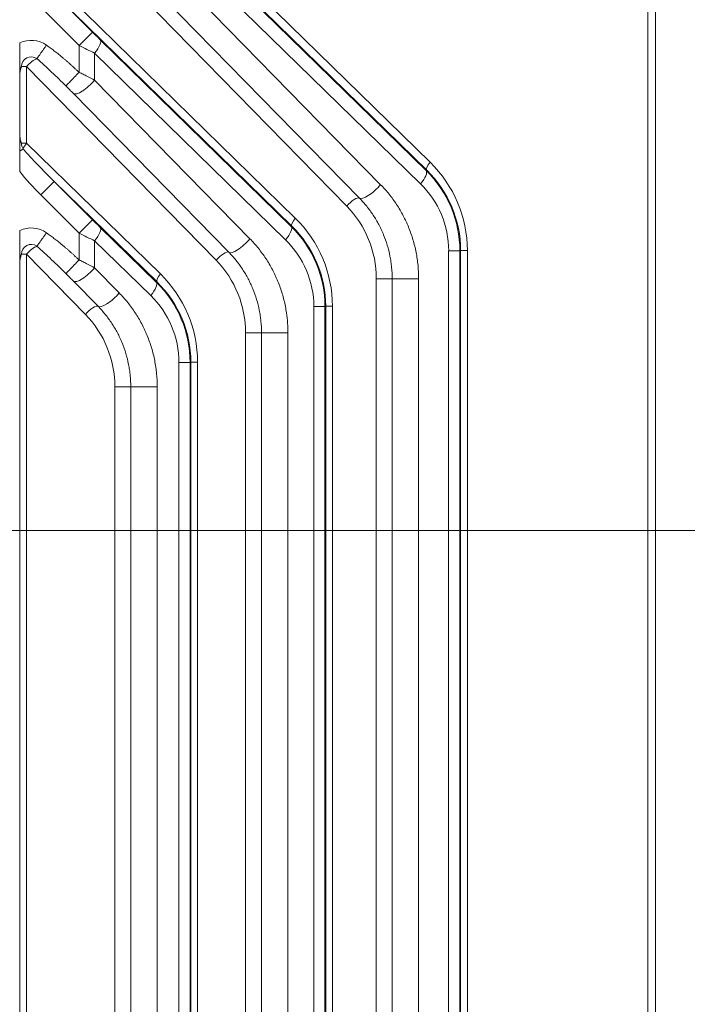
# Model space of a CAD drawing. Header units: millimetres. Extents: x 4 to 836, y 5 to 589.
# Tile 114 of 153: x 649 to 666, y 305 to 331. Entities that reach past the tile are written whole.
import ezdxf

# ---------------------------------------------------------------- set-up
doc = ezdxf.new("R2010")
doc.units = ezdxf.units.MM
doc.layers.add('1', color=7, linetype='Continuous', true_color=0xffffff)
doc.styles.add('ideas_simplex', font='simplex.shx')
doc.dimstyles.get("Standard").update_dxf_attribs({"dimtxt": 0.18, "dimasz": 0.18, "dimexe": 0.18, "dimexo": 0.0625, "dimgap": 0.09, "dimtad": 0, "dimtih": 1, "dimtoh": 1, "dimdec": 4, "dimzin": 0, "dimdsep": 46, "dimtxsty": 'Standard', "dimcen": 0.09, "dimadec": 0, "dimazin": 0, "dimtfac": 1, "dimtdec": 4, "dimtofl": 0, "dimtmove": 0, "dimatfit": 3, "dimfxl": 1, "dimtolj": 1, "dimtzin": 0, "dimarcsym": 0})

# ---------------------------------------------------------------- blocks, each defined once
blk = doc.blocks.new('_U8')
at = {"layer": '1', "color": 152, "lineweight": 13}
for p, q in [((693.603977, 317.597855), (616.177731, 317.597855)), ((666.128055, 256.097779), (616.177731, 256.097779))]:
    blk.add_line(p, q, dxfattribs=at)
at = {"layer": '1', "color": 27, "lineweight": 13}
blk.add_line((618.177731, 317.597855), (618.177731, 256.097779), dxfattribs=at)
at = {"layer": '1', "color": 87, "lineweight": 25}
for p, q in [((616.677731, 293.950317), (611.052731, 293.950317)), ((611.052731, 293.950317), (611.052731, 292.450317)), ((616.677731, 292.450317), (616.677731, 293.950317)), ((611.052731, 281.245317), (611.052731, 279.745317)), ((616.677731, 279.745317), (616.677731, 281.245317)), ((611.052731, 279.745317), (616.677731, 279.745317))]:
    blk.add_line(p, q, dxfattribs=at)
at = {"layer": '1', "color": 27, "lineweight": 18}
for points in [[(618.177731, 317.597855), (618.706712, 314.597857), (617.648751, 314.597853)], [(618.177731, 256.097779), (617.648751, 259.097777), (618.706712, 259.097781)]]:
    blk.add_solid(points, dxfattribs=at)
at = {"layer": '1', "color": 87, "linetype": 'Continuous', "lineweight": 25, "char_height": 3, "attachment_point": 7, "rotation": 90, "line_spacing_factor": 1.204819, "style": 'ideas_simplex'}
for s, insert in [('\\W1.2097;61,5', (609.211731, 281.192817)), ('\\W1.2097;2.42', (616.524231, 281.192817))]:
    blk.add_mtext(s, dxfattribs=dict(at, insert=insert))
blk = doc.blocks.new('_U14')
at = {"layer": '1', "color": 87, "lineweight": 25}
for p, q in [((659.001477, 397.718278), (657.501477, 397.718278)), ((657.501477, 397.718278), (657.501477, 392.093278)), ((671.706477, 397.718278), (670.206477, 397.718278)), ((671.706477, 392.093278), (671.706477, 397.718278)), ((657.501477, 392.093278), (659.001477, 392.093278)), ((670.206477, 392.093278), (671.706477, 392.093278))]:
    blk.add_line(p, q, dxfattribs=at)
at = {"layer": '1', "color": 152, "lineweight": 13}
for p, q in [((633.103977, 337.630815), (633.103977, 392.593278)), ((696.103977, 320.097855), (696.103977, 392.593278))]:
    blk.add_line(p, q, dxfattribs=at)
at = {"layer": '1', "color": 27, "lineweight": 13}
blk.add_line((633.103977, 390.593278), (696.103977, 390.593278), dxfattribs=at)
at = {"layer": '1', "color": 27, "lineweight": 18}
for points in [[(633.103977, 390.593278), (636.103975, 391.122259), (636.103979, 390.064297)], [(696.103977, 390.593278), (693.103979, 390.064297), (693.103975, 391.122259)]]:
    blk.add_solid(points, dxfattribs=at)
at = {"layer": '1', "color": 87, "linetype": 'Continuous', "lineweight": 25, "char_height": 3, "attachment_point": 7, "line_spacing_factor": 1.204819, "style": 'ideas_simplex'}
for s, insert in [('\\W1.0642;63', (661.942977, 399.853278)), ('\\W1.2097;2.48', (658.972977, 392.540778))]:
    blk.add_mtext(s, dxfattribs=dict(at, insert=insert))
blk = doc.blocks.new('_U15')
at = {"layer": '1', "color": 87, "lineweight": 25}
for p, q in [((675.222975, 378.974982), (673.722975, 378.974982)), ((673.722975, 378.974982), (673.722975, 373.349982)), ((681.987975, 378.974982), (680.487975, 378.974982)), ((681.987975, 373.349982), (681.987975, 378.974982)), ((673.722975, 373.349982), (675.222975, 373.349982)), ((680.487975, 373.349982), (681.987975, 373.349982))]:
    blk.add_line(p, q, dxfattribs=at)
at = {"layer": '1', "color": 152, "lineweight": 13}
for p, q in [((687.265142, 328.93669), (687.265142, 373.849982)), ((704.942812, 328.93669), (704.942812, 373.849982))]:
    blk.add_line(p, q, dxfattribs=at)
at = {"layer": '1', "color": 27, "lineweight": 13}
blk.add_line((704.942812, 371.849982), (672.065475, 371.849982), dxfattribs=at)
at = {"layer": '1', "color": 27, "lineweight": 18}
for points in [[(687.265142, 371.849982), (690.26514, 372.378963), (690.265144, 371.321001)], [(704.942812, 371.849982), (701.942814, 371.321001), (701.94281, 372.378963)]]:
    blk.add_solid(points, dxfattribs=at)
at = {"layer": '1', "color": 87, "linetype": 'Continuous', "lineweight": 25, "char_height": 3, "attachment_point": 7, "line_spacing_factor": 1.204819, "style": 'ideas_simplex'}
for s, insert in [('\\W1.2097;17,7', (672.224475, 381.109982)), ('\\W1.4583;.7', (675.194475, 373.797482))]:
    blk.add_mtext(s, dxfattribs=dict(at, insert=insert))

msp = doc.modelspace()

# ---------------------------------------------------------------- linework, layer by layer
at = {"layer": '1', "color": 143, "linetype": 'Continuous', "lineweight": 13}
for p, q in [((665.256, 264.538), (665.256, 348.658)), ((665.461, 348.658), (665.461, 264.538)), ((648.879, 337.715), (659.519, 327.312)), ((650.821, 335.493), (659.412, 327.093)), ((659.264, 326.74), (650.673, 335.139)), ((657.321, 326.154), (648.879, 334.784)), ((650.673, 334.429), (658.214, 326.721)), ((648.879, 332.766), (655.963, 325.839)), ((649.609, 331.753), (650.616, 330.746)), ((650.262, 330.393), (649.256, 331.4)), ((650.616, 330.746), (650.262, 330.393)), ((650.262, 329.684), (650.262, 330.393)), ((650.821, 330.543), (655.856, 325.62)), ((650.673, 330.19), (650.673, 329.479)), ((655.708, 325.267), (650.673, 330.19)), ((648.702, 328.045), (648.702, 329.605)), ((648.879, 329.834), (648.742, 329.834)), ((653.875, 324.727), (648.879, 329.834)), ((648.879, 329.834), (648.879, 327.816)), ((650.673, 329.479), (654.768, 325.293)), ((648.742, 327.816), (648.879, 327.816)), ((648.879, 327.816), (652.407, 324.367)), ((648.789, 327.666), (648.703, 327.606)), ((659.412, 327.093), (659.43, 327.1)), ((649.609, 326.803), (649.256, 326.45)), ((649.609, 326.803), (650.616, 325.797)), ((650.262, 325.443), (649.256, 326.45)), ((650.616, 325.797), (650.262, 325.443)), ((650.262, 324.735), (650.262, 325.443)), ((650.821, 325.593), (652.3, 324.147)), ((655.856, 325.62), (655.874, 325.627)), ((650.673, 325.24), (650.673, 324.529)), ((652.152, 323.794), (650.673, 325.24)), ((660.007, 324.978), (660.302, 324.978)), ((660.007, 288.218), (660.007, 324.978)), ((660.323, 324.987), (660.302, 324.978)), ((660.302, 324.978), (660.302, 288.218)), ((660.323, 324.987), (660.5, 324.987)), ((660.323, 288.209), (660.323, 324.987)), ((660.5, 324.987), (660.5, 288.209)), ((648.879, 324.885), (648.742, 324.885)), ((648.879, 324.885), (648.879, 288.311)), ((650.43, 323.299), (648.879, 324.885)), ((648.702, 288.54), (648.702, 324.656)), ((650.673, 324.529), (651.322, 323.866)), ((652.3, 324.147), (652.318, 324.155)), ((658.099, 324.241), (658.518, 324.241)), ((658.099, 288.955), (658.099, 324.241)), ((658.518, 324.241), (659.216, 324.241)), ((658.518, 288.955), (658.518, 324.241)), ((659.216, 324.241), (659.216, 288.955)), ((656.746, 323.505), (656.452, 323.505)), ((656.452, 289.691), (656.452, 323.505)), ((656.767, 323.514), (656.746, 323.505)), ((656.746, 323.505), (656.746, 289.691)), ((656.944, 323.514), (656.767, 323.514)), ((656.767, 289.682), (656.767, 323.514)), ((656.944, 323.514), (656.944, 289.682)), ((655.072, 322.814), (654.654, 322.814)), ((654.654, 290.382), (654.654, 322.814)), ((655.771, 322.814), (655.072, 322.814)), ((655.072, 290.382), (655.072, 322.814)), ((655.771, 322.814), (655.771, 290.382)), ((653.19, 322.032), (652.896, 322.032)), ((652.896, 291.164), (652.896, 322.032)), ((653.211, 322.041), (653.19, 322.032)), ((653.19, 322.032), (653.19, 291.164)), ((653.388, 322.041), (653.211, 322.041)), ((653.211, 291.155), (653.211, 322.041)), ((653.388, 322.041), (653.388, 291.155)), ((651.627, 321.386), (651.208, 321.386)), ((651.208, 291.809), (651.208, 321.386)), ((652.325, 321.386), (651.627, 321.386)), ((651.627, 291.809), (651.627, 321.386)), ((652.325, 321.386), (652.325, 291.809))]:
    msp.add_line(p, q, dxfattribs=at)
at = {"layer": '1', "color": 143, "linetype": 'Continuous', "lineweight": 18}
for p, q in [((659.43, 327.1), (649.609, 336.703)), ((657.656, 326.366), (650.115, 334.075)), ((655.874, 325.627), (649.609, 331.753)), ((654.21, 324.939), (650.115, 329.125)), ((652.318, 324.155), (649.609, 326.803)), ((650.764, 323.512), (650.115, 324.175))]:
    msp.add_line(p, q, dxfattribs=at)
at = {"layer": '1', "color": 143, "linetype": 'Continuous', "lineweight": 13}
for centre, radius, start, end in [((649.002, 329.834), 0.695, 54.7413, 115.9347), ((649.002, 329.834), 0.26, 54.7413, 180), ((649.002, 327.816), 0.26, 180, 215.0369), ((649.002, 324.885), 0.695, 54.7413, 115.9347), ((649.002, 324.885), 0.26, 54.7413, 180)]:
    msp.add_arc(centre, radius, start, end, dxfattribs=at)
for centre, major_axis, ratio, start_param, end_param in [((650.616, 330.771), (-0.5, 0.5), 0.024678, 1.595499, 2.018835), ((650.262, 330.418), (-1, 0.5), 0.019752, 1.580677, 2.004013), ((650.468, 330.19), (-0.35, -0.358), 0.30665, 1.862094, 3.104918), ((649.002, 329.834), (0.214, 0.21), 0.300518, 0.547032, 1.868851), ((650.468, 329.479), (-0.357, -0.35), 0.300518, 0.045374, 1.868851), ((649.002, 327.816), (0.21, 0.215), 0.30665, 1.862094, 2.59331), ((649.883, 326.955), (-1.756, 1.717), 0.122174, 1.022514, 1.534122), ((659.642, 327.312), (-0.21, -0.215), 0.30665, 5.003687, 6.246511), ((657.145, 324.963), (-3.286, -0.686), 0.982331, 2.939414, 3.724308), ((649.883, 326.955), (-1.865, 1.824), 0.30665, 1.208164, 1.534122), ((659.059, 326.74), (0.35, 0.358), 0.30665, 5.003687, 6.246511), ((657.261, 324.96), (-2.98, -0.616), 0.985341, 2.940616, 3.725509), ((657.268, 324.963), (-2.992, -0.627), 0.980533, 2.938914, 3.723808), ((657.466, 324.96), (-2.49, -0.52), 0.982331, 2.939414, 3.724308), ((658.008, 326.721), (0.357, 0.35), 0.300518, 3.186967, 5.010443), ((657.444, 326.154), (-0.214, -0.21), 0.300518, 3.186967, 5.010443), ((655.44, 324.257), (-0.501, 2.655), 0.983891, 4.523021, 5.307914), ((650.616, 325.821), (-0.5, 0.5), 0.024678, 1.595499, 2.018835), ((656.086, 325.839), (0.21, 0.215), 0.30665, 1.862094, 3.104918), ((653.589, 323.49), (-3.286, -0.686), 0.982331, 2.939414, 3.724308), ((650.262, 325.468), (-1, 0.5), 0.019752, 1.580677, 2.004013), ((650.468, 325.24), (-0.35, -0.358), 0.30665, 1.862094, 3.104918), ((655.503, 325.267), (-0.35, -0.358), 0.30665, 1.862094, 3.104918), ((653.705, 323.487), (-2.98, -0.616), 0.985341, 2.940616, 3.725509), ((653.712, 323.49), (-2.992, -0.627), 0.980533, 2.938914, 3.723808), ((654.562, 325.293), (-0.357, -0.35), 0.300518, 0.045374, 1.868851), ((653.91, 323.487), (-2.49, -0.52), 0.982331, 2.939414, 3.724308), ((649.002, 324.885), (0.214, 0.21), 0.300518, 0.547032, 1.868851), ((653.999, 324.727), (0.214, 0.21), 0.300518, 0.045374, 1.868851), ((651.994, 322.829), (-0.501, 2.655), 0.983891, 4.523021, 5.307914), ((650.468, 324.529), (0.357, 0.35), 0.300518, 3.186967, 5.010443), ((651.947, 323.794), (-0.35, -0.358), 0.30665, 1.862094, 3.104918), ((652.53, 324.367), (0.21, 0.215), 0.30665, 1.862094, 3.104918), ((650.149, 322.014), (-2.98, -0.616), 0.985341, 2.940616, 3.725509), ((650.156, 322.017), (-2.992, -0.627), 0.980533, 2.938914, 3.723808), ((650.033, 322.017), (-3.286, -0.686), 0.982331, 2.939414, 3.724308), ((651.117, 323.866), (-0.357, -0.35), 0.300518, 0.045374, 1.868851), ((650.354, 322.014), (-2.49, -0.52), 0.982331, 2.939414, 3.724308), ((650.553, 323.299), (0.214, 0.21), 0.300518, 0.045374, 1.868851), ((648.548, 321.402), (-0.501, 2.655), 0.983891, 4.523021, 5.307914)]:
    msp.add_ellipse(centre, major_axis=major_axis, ratio=ratio, start_param=start_param, end_param=end_param, dxfattribs=at)
at = {"layer": '1', "color": 143, "linetype": 'Continuous', "lineweight": 18}
for points, knots in [([(648.702, 329.605), (648.703, 329.622), (648.703, 329.639), (648.703, 329.672), (648.704, 329.689), (648.704, 329.723), (648.705, 329.741), (648.705, 329.768), (648.705, 329.777), (648.705, 329.795), (648.705, 329.805), (648.705, 329.834), (648.705, 329.853), (648.705, 329.881), (648.705, 329.89), (648.705, 329.909), (648.705, 329.918), (648.704, 329.945), (648.704, 329.962), (648.703, 329.996), (648.703, 330.013), (648.702, 330.064), (648.702, 330.097), (648.701, 330.149), (648.701, 330.166), (648.7, 330.201), (648.699, 330.254), (648.699, 330.309), (648.699, 330.364), (648.698, 330.383), (648.698, 330.421), (648.698, 330.44), (648.698, 330.459)], [0, 0, 0, 0, 0.0625, 0.0625, 0.125, 0.125, 0.1875, 0.1875, 0.21875, 0.21875, 0.25, 0.25, 0.3125, 0.3125, 0.34375, 0.34375, 0.375, 0.375, 0.4375, 0.4375, 0.5, 0.5, 0.625, 0.625, 0.6875, 0.6875, 0.75, 0.875, 0.875, 0.9375, 0.9375, 1, 1, 1, 1]), ([(649.917, 329.325), (649.793, 329.449), (649.667, 329.571), (649.412, 329.812), (649.283, 329.93), (649.152, 330.047)], [0, 0, 0, 0, 0.5, 0.5, 1, 1, 1, 1]), ([(648.742, 329.834), (648.74, 329.83), (648.738, 329.825), (648.735, 329.816), (648.73, 329.803), (648.726, 329.789), (648.719, 329.761), (648.715, 329.742), (648.706, 329.685), (648.703, 329.646), (648.702, 329.605)], [0, 0, 0, 0, 0.0625, 0.0625, 0.125, 0.25, 0.25, 0.5, 0.5, 1, 1, 1, 1]), ([(650.115, 329.125), (650.083, 329.158), (650.05, 329.191), (649.984, 329.258), (649.951, 329.292), (649.917, 329.325)], [0, 0, 0, 0, 0.5, 0.5, 1, 1, 1, 1]), ([(648.703, 327.606), (648.703, 327.623), (648.703, 327.641), (648.704, 327.676), (648.704, 327.693), (648.704, 327.721), (648.705, 327.73), (648.705, 327.748), (648.705, 327.758), (648.705, 327.787), (648.705, 327.806), (648.705, 327.836), (648.705, 327.846), (648.705, 327.865), (648.705, 327.875), (648.705, 327.903), (648.704, 327.921), (648.704, 327.957), (648.703, 327.975), (648.703, 328.01), (648.703, 328.027), (648.702, 328.045)], [0, 0, 0, 0, 0.125, 0.125, 0.25, 0.25, 0.3125, 0.3125, 0.375, 0.375, 0.5, 0.5, 0.5625, 0.5625, 0.625, 0.625, 0.75, 0.75, 0.875, 0.875, 1, 1, 1, 1]), ([(648.702, 328.045), (648.703, 328.004), (648.706, 327.965), (648.715, 327.908), (648.719, 327.889), (648.726, 327.861), (648.73, 327.848), (648.735, 327.834), (648.738, 327.825), (648.74, 327.82), (648.742, 327.816)], [0, 0, 0, 0, 0.5, 0.5, 0.75, 0.75, 0.875, 0.9375, 0.9375, 1, 1, 1, 1]), ([(648.698, 327.067), (648.698, 327.114), (648.698, 327.16), (648.699, 327.252), (648.699, 327.298), (648.699, 327.366), (648.7, 327.389), (648.7, 327.434), (648.7, 327.456), (648.701, 327.521), (648.702, 327.564), (648.703, 327.606)], [0, 0, 0, 0, 0.25, 0.25, 0.5, 0.5, 0.625, 0.625, 0.75, 0.75, 1, 1, 1, 1]), ([(648.702, 324.656), (648.703, 324.672), (648.703, 324.689), (648.703, 324.723), (648.704, 324.739), (648.704, 324.774), (648.705, 324.791), (648.705, 324.818), (648.705, 324.827), (648.705, 324.846), (648.705, 324.855), (648.705, 324.884), (648.705, 324.903), (648.705, 324.931), (648.705, 324.941), (648.705, 324.959), (648.705, 324.968), (648.704, 324.995), (648.704, 325.012), (648.703, 325.046), (648.703, 325.063), (648.702, 325.114), (648.702, 325.148), (648.701, 325.199), (648.701, 325.217), (648.7, 325.252), (648.699, 325.305), (648.699, 325.359), (648.699, 325.415), (648.698, 325.433), (648.698, 325.471), (648.698, 325.49), (648.698, 325.509)], [0, 0, 0, 0, 0.0625, 0.0625, 0.125, 0.125, 0.1875, 0.1875, 0.21875, 0.21875, 0.25, 0.25, 0.3125, 0.3125, 0.34375, 0.34375, 0.375, 0.375, 0.4375, 0.4375, 0.5, 0.5, 0.625, 0.625, 0.6875, 0.6875, 0.75, 0.875, 0.875, 0.9375, 0.9375, 1, 1, 1, 1]), ([(649.917, 324.376), (649.793, 324.5), (649.667, 324.622), (649.412, 324.862), (649.283, 324.981), (649.152, 325.097)], [0, 0, 0, 0, 0.5, 0.5, 1, 1, 1, 1]), ([(648.742, 324.885), (648.74, 324.88), (648.738, 324.876), (648.735, 324.867), (648.73, 324.853), (648.726, 324.839), (648.719, 324.812), (648.715, 324.793), (648.706, 324.736), (648.703, 324.696), (648.702, 324.656)], [0, 0, 0, 0, 0.0625, 0.0625, 0.125, 0.25, 0.25, 0.5, 0.5, 1, 1, 1, 1]), ([(650.115, 324.175), (650.083, 324.208), (650.05, 324.242), (649.984, 324.308), (649.951, 324.342), (649.917, 324.376)], [0, 0, 0, 0, 0.5, 0.5, 1, 1, 1, 1])]:
    msp.add_open_spline(points, degree=3, knots=knots, dxfattribs=at)
at = {"layer": '1', "color": 143, "linetype": 'Continuous', "lineweight": 13}
for points in [[(649.403, 330.402), (649.236, 330.165), (649.152, 330.047)], [(649.403, 325.452), (649.236, 325.215), (649.152, 325.097)]]:
    msp.add_rational_spline(points, [1, 0.864902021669, 1], degree=2, dxfattribs=at)
for points in [[(649.403, 330.402), (649.83, 330.1), (650.262, 329.684)], [(649.403, 325.452), (649.83, 325.15), (650.262, 324.735)]]:
    msp.add_open_spline(points, degree=2, dxfattribs=at)
for points, knots in [([(650.262, 329.684), (650.22, 329.64), (650.177, 329.596), (650.098, 329.513), (650.061, 329.475), (649.998, 329.409), (649.972, 329.382), (649.934, 329.342), (649.922, 329.33), (649.917, 329.325)], [0, 0, 0, 0, 0.25, 0.25, 0.5, 0.5, 0.75, 0.75, 1, 1, 1, 1]), ([(650.262, 329.684), (650.298, 329.667), (650.333, 329.65), (650.404, 329.615), (650.438, 329.598), (650.541, 329.546), (650.608, 329.512), (650.673, 329.479)], [0, 0, 0, 0, 0.25, 0.25, 0.5, 0.5, 1, 1, 1, 1]), ([(658.214, 326.721), (658.292, 326.641), (658.366, 326.557), (658.471, 326.426), (658.506, 326.381), (658.572, 326.29), (658.604, 326.244), (658.697, 326.102), (658.754, 326.004), (658.834, 325.853), (658.859, 325.802), (658.895, 325.724), (658.907, 325.698), (658.93, 325.645), (658.986, 325.513), (659.071, 325.27), (659.126, 325.048), (659.16, 324.878), (659.175, 324.793), (659.186, 324.707), (659.193, 324.649), (659.196, 324.62), (659.211, 324.474), (659.216, 324.358), (659.216, 324.241)], [0, 0, 0, 0, 0.125, 0.125, 0.1875, 0.1875, 0.25, 0.25, 0.375, 0.375, 0.4375, 0.4375, 0.46875, 0.46875, 0.5, 0.625, 0.75, 0.75, 0.8125, 0.84375, 0.84375, 0.875, 0.875, 1, 1, 1, 1]), ([(658.518, 324.241), (658.518, 324.341), (658.513, 324.441), (658.501, 324.566), (658.498, 324.591), (658.492, 324.64), (658.482, 324.714), (658.469, 324.787), (658.441, 324.933), (658.393, 325.124), (658.328, 325.309), (658.281, 325.422), (658.271, 325.445), (658.252, 325.49), (658.242, 325.513), (658.21, 325.579), (658.189, 325.623), (658.12, 325.753), (658.071, 325.836), (657.991, 325.958), (657.963, 325.997), (657.907, 326.075), (657.877, 326.114), (657.786, 326.226), (657.723, 326.298), (657.656, 326.366)], [0, 0, 0, 0, 0.125, 0.125, 0.15625, 0.15625, 0.1875, 0.25, 0.25, 0.375, 0.5, 0.5, 0.53125, 0.53125, 0.5625, 0.5625, 0.625, 0.625, 0.75, 0.75, 0.8125, 0.8125, 0.875, 0.875, 1, 1, 1, 1]), ([(654.768, 325.293), (654.807, 325.253), (654.845, 325.212), (654.919, 325.129), (654.955, 325.086), (655.06, 324.955), (655.192, 324.775), (655.307, 324.581), (655.386, 324.43), (655.411, 324.379), (655.448, 324.301), (655.46, 324.274), (655.483, 324.222), (655.539, 324.089), (655.625, 323.846), (655.68, 323.623), (655.714, 323.453), (655.728, 323.367), (655.74, 323.28), (655.747, 323.223), (655.751, 323.193), (655.765, 323.048), (655.771, 322.931), (655.771, 322.814)], [0, 0, 0, 0, 0.0625, 0.0625, 0.125, 0.125, 0.25, 0.375, 0.375, 0.4375, 0.4375, 0.46875, 0.46875, 0.5, 0.625, 0.75, 0.75, 0.8125, 0.84375, 0.84375, 0.875, 0.875, 1, 1, 1, 1]), ([(655.072, 322.814), (655.072, 322.914), (655.068, 323.014), (655.055, 323.139), (655.052, 323.164), (655.046, 323.213), (655.036, 323.287), (655.024, 323.361), (654.995, 323.506), (654.947, 323.697), (654.881, 323.882), (654.835, 323.996), (654.825, 324.019), (654.805, 324.064), (654.795, 324.086), (654.764, 324.153), (654.742, 324.197), (654.674, 324.326), (654.575, 324.493), (654.462, 324.649), (654.371, 324.761), (654.34, 324.798), (654.276, 324.87), (654.244, 324.905), (654.21, 324.939)], [0, 0, 0, 0, 0.125, 0.125, 0.15625, 0.15625, 0.1875, 0.25, 0.25, 0.375, 0.5, 0.5, 0.53125, 0.53125, 0.5625, 0.5625, 0.625, 0.625, 0.75, 0.875, 0.875, 0.9375, 0.9375, 1, 1, 1, 1]), ([(650.262, 324.735), (650.22, 324.69), (650.177, 324.646), (650.098, 324.563), (650.061, 324.525), (649.998, 324.46), (649.972, 324.432), (649.934, 324.393), (649.922, 324.38), (649.917, 324.376)], [0, 0, 0, 0, 0.25, 0.25, 0.5, 0.5, 0.75, 0.75, 1, 1, 1, 1]), ([(650.262, 324.735), (650.298, 324.717), (650.333, 324.7), (650.404, 324.665), (650.438, 324.648), (650.541, 324.597), (650.608, 324.563), (650.673, 324.529)], [0, 0, 0, 0, 0.25, 0.25, 0.5, 0.5, 1, 1, 1, 1]), ([(651.322, 323.866), (651.361, 323.826), (651.399, 323.785), (651.473, 323.701), (651.51, 323.659), (651.615, 323.527), (651.748, 323.345), (651.862, 323.151), (651.942, 323), (651.967, 322.949), (652.003, 322.871), (652.015, 322.844), (652.038, 322.792), (652.094, 322.659), (652.18, 322.416), (652.235, 322.194), (652.268, 322.024), (652.283, 321.939), (652.295, 321.852), (652.302, 321.794), (652.305, 321.765), (652.319, 321.62), (652.325, 321.503), (652.325, 321.386)], [0, 0, 0, 0, 0.0625, 0.0625, 0.125, 0.125, 0.25, 0.375, 0.375, 0.4375, 0.4375, 0.46875, 0.46875, 0.5, 0.625, 0.75, 0.75, 0.8125, 0.84375, 0.84375, 0.875, 0.875, 1, 1, 1, 1]), ([(651.627, 321.386), (651.627, 321.487), (651.622, 321.587), (651.609, 321.711), (651.607, 321.736), (651.601, 321.786), (651.59, 321.86), (651.578, 321.933), (651.549, 322.079), (651.501, 322.27), (651.436, 322.455), (651.389, 322.569), (651.38, 322.591), (651.36, 322.636), (651.35, 322.659), (651.318, 322.726), (651.297, 322.77), (651.228, 322.899), (651.13, 323.066), (651.016, 323.221), (650.925, 323.334), (650.894, 323.371), (650.83, 323.443), (650.798, 323.478), (650.764, 323.512)], [0, 0, 0, 0, 0.125, 0.125, 0.15625, 0.15625, 0.1875, 0.25, 0.25, 0.375, 0.5, 0.5, 0.53125, 0.53125, 0.5625, 0.5625, 0.625, 0.625, 0.75, 0.875, 0.875, 0.9375, 0.9375, 1, 1, 1, 1])]:
    msp.add_open_spline(points, degree=3, knots=knots, dxfattribs=at)

# ---------------------------------------------------------------- dimensions: what is measured, and where the dimension line sits
at = {"layer": '1', "color": 87, "linetype": 'Continuous', "lineweight": 25}
for base, p1, p2, text, override, picture, middle in [((696.104, 390.593), (633.104, 335.131), (696.104, 317.598), '<>\\P[\\C87;\\H3.00;\\Fsimplex.shx;2.48\\Fsimplex.shx;\\H3.00;\\C87; ]', {"dimtxt": 3, "dimasz": 3, "dimexe": 2, "dimexo": 2.5, "dimgap": 1.5, "dimtad": 1, "dimtih": 1, "dimtoh": 0, "dimdec": 2, "dimlfac": 1, "dimzin": 8, "dimdsep": 44, "dimlunit": 2, "dimtxsty": 'ideas_simplex', "dimsah": 1, "dimse1": 0, "dimse2": 0, "dimsd1": 0, "dimsd2": 0, "dimclrd": 27, "dimclre": 152, "dimclrt": 87, "dimtol": 0, "dimtm": -0.1, "dimtfac": 0.5, "dimtdec": 2, "dimtofl": 1, "dimtmove": 0, "dimtzin": 8, "dimlwd": 13, "dimlwe": 13}, '_U14', (664.604, 390.593)), ((704.943, 371.85), (687.265, 326.437), (704.943, 326.437), '<>\\P[\\C87;\\H3.00;\\Fsimplex.shx;.7\\Fsimplex.shx;\\H3.00;\\C87; ]', {"dimtxt": 3, "dimasz": 3, "dimexe": 2, "dimexo": 2.5, "dimgap": 1.5, "dimtad": 1, "dimtih": 1, "dimtoh": 0, "dimdec": 1, "dimlfac": 1, "dimzin": 8, "dimdsep": 44, "dimlunit": 2, "dimtxsty": 'ideas_simplex', "dimsah": 1, "dimse1": 0, "dimse2": 0, "dimsd1": 0, "dimsd2": 0, "dimclrd": 27, "dimclre": 152, "dimclrt": 87, "dimtol": 0, "dimtm": -0.1, "dimtfac": 0.5, "dimtdec": 2, "dimtofl": 1, "dimtmove": 0, "dimtzin": 8, "dimlwd": 13, "dimlwe": 13}, '_U15', (664.122, 371.85))]:
    dim = msp.add_linear_dim(base=base, p1=p1, p2=p2, text=text, dimstyle='Standard', override=override, dxfattribs=at)
    dim.commit()
    dim.dimension.update_dxf_attribs({"geometry": picture, "text_midpoint": middle, "dimtype": 160})
dim = msp.add_linear_dim(base=(618.178, 317.598), p1=(671.272, 256.098), p2=(696.104, 317.598), angle=270, text='<>\\P[\\C87;\\H3.00;\\Fsimplex.shx;2.42\\Fsimplex.shx;\\H3.00;\\C87; ]', dimstyle='Standard', override={"dimtxt": 3, "dimasz": 3, "dimexe": 2, "dimexo": 2.5, "dimgap": 1.5, "dimtad": 1, "dimtih": 0, "dimtoh": 0, "dimdec": 2, "dimlfac": 1, "dimzin": 8, "dimdsep": 44, "dimlunit": 2, "dimtxsty": 'ideas_simplex', "dimsah": 1, "dimse1": 0, "dimse2": 0, "dimsd1": 0, "dimsd2": 0, "dimclrd": 27, "dimclre": 152, "dimclrt": 87, "dimtol": 0, "dimtm": -0.1, "dimtfac": 0.5, "dimtdec": 2, "dimtofl": 1, "dimtmove": 0, "dimtzin": 8, "dimlwd": 13, "dimlwe": 13}, dxfattribs=at)
dim.commit()
dim.dimension.update_dxf_attribs({"geometry": '_U8', "text_midpoint": (618.178, 286.848), "dimtype": 160})

doc.saveas('drawing.dxf')
